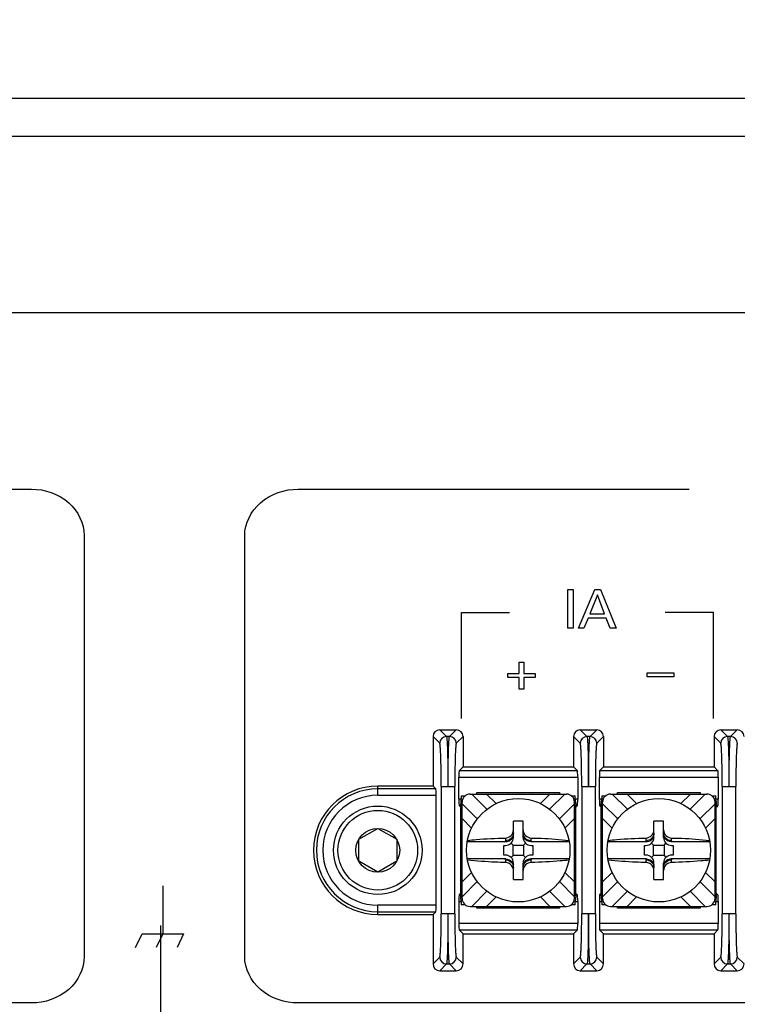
# Model space of a CAD drawing. Header units: inches. Extents: x 0 to 34, y 0 to 22.
# Tile 36 of 55: x 16.7 to 17.9, y 14.8 to 16.3. Entities that reach past the tile are written whole.
import ezdxf

# ---------------------------------------------------------------- set-up
doc = ezdxf.new("R2010")
doc.units = ezdxf.units.IN
doc.header["$LTSCALE"] = 1.87
doc.header["$MEASUREMENT"] = 0
doc.linetypes.add('CENTER', pattern=[0.6, 0.375, -0.075, 0.075, -0.075])
doc.layers.get('0').update_dxf_attribs({"linetype": 'CONTINUOUS'})
doc.layers.add('02___PRT_ALL_AXES', color=7, linetype='CONTINUOUS')
doc.layers.add('DIMENSIONS', color=7, linetype='CONTINUOUS')
doc.styles.get("Standard").update_dxf_attribs({"font": 'txt', "width": 0.8})
doc.dimstyles.new('DIMSTYLE_1', dxfattribs={"dimtxt": 0.125, "dimasz": 0.18, "dimexe": 0.125, "dimexo": 0.0625, "dimgap": 0.09, "dimtad": 0, "dimtih": 1, "dimtoh": 1, "dimlfac": 2, "dimzin": 4, "dimdsep": 46, "dimtxsty": 'STANDARD', "dimblk": '_FILLED', "dimblk1": '_FILLED', "dimblk2": '_FILLED', "dimcen": 0.09, "dimadec": 0, "dimazin": 0, "dimtfac": 1, "dimtofl": 0, "dimtmove": 0, "dimatfit": 3, "dimldrblk": '_FILLED', "dimfxl": 1, "dimtolj": 1, "dimtzin": 4, "dimarcsym": 0})

# ---------------------------------------------------------------- blocks, each defined once
blk = doc.blocks.new('*D0')
at = {"layer": 'DIMENSIONS', "color": 2, "linetype": 'CONTINUOUS'}
blk.add_line((14.1504, 15.0521), (12.1914, 15.0521), dxfattribs=at)
at = {"layer": 'DIMENSIONS', "color": 2, "linetype": 'CONTINUOUS', "insert": (12.1289, 15.1146), "char_height": 0.125, "width": 1.725, "attachment_point": 3, "line_spacing_factor": 0.9}
blk.add_mtext('3X 120.00{\\Ftxt.shx;\\W1.000000;\\H0.125000; }[4.724]', dxfattribs=at)
blk = doc.blocks.new('_FILLED')
at = {"color": 0, "linetype": 'BYBLOCK'}
blk.add_solid([(0, 0), (-1, 0.1736), (-1, -0.1736)], dxfattribs=at)
blk = doc.blocks.new('*D9')
at = {"layer": 'DIMENSIONS', "color": 2, "linetype": 'CONTINUOUS'}
blk.add_line((15.416, 14.9271), (15.416, 16.9109), dxfattribs=at)
at = {"layer": 'DIMENSIONS', "color": 2, "linetype": 'CONTINUOUS', "insert": (15.3535, 16.9734), "char_height": 0.125, "width": 1.425, "attachment_point": 1, "rotation": 90, "line_spacing_factor": 0.9}
blk.add_mtext('176.94{\\Ftxt.shx;\\W1.000000;\\H0.125000; }[6.966]', dxfattribs=at)

msp = doc.modelspace()

# ---------------------------------------------------------------- linework, layer by layer
at = {"color": 7, "linetype": 'CONTINUOUS'}
for p, q in [((13.3514, 16.2234), (21.8948, 16.2234)), ((13.5214, 16.1643), (21.7248, 16.1643)), ((21.4274, 15.8887), (13.8188, 15.8887)), ((17.3914, 15.2396), (17.4018, 15.2292)), ((17.3914, 15.2396), (17.4171, 15.2396)), ((17.4066, 15.2292), (17.4171, 15.2396)), ((17.6101, 15.2396), (17.6206, 15.2292)), ((17.6101, 15.2396), (17.6358, 15.2396)), ((17.6254, 15.2292), (17.6358, 15.2396)), ((17.8289, 15.2396), (17.8393, 15.2292)), ((17.8289, 15.2396), (17.8546, 15.2396)), ((17.8441, 15.2292), (17.8546, 15.2396)), ((17.3809, 15.2291), (17.3809, 15.1521)), ((17.3914, 15.2187), (17.3809, 15.2291)), ((17.4066, 15.2292), (17.4018, 15.2292)), ((17.4276, 15.2291), (17.4171, 15.2187)), ((17.4276, 15.2291), (17.4276, 15.1821)), ((17.5996, 15.2291), (17.5996, 15.1821)), ((17.6101, 15.2187), (17.5996, 15.2291)), ((17.6254, 15.2292), (17.6206, 15.2292)), ((17.6463, 15.2291), (17.6358, 15.2187)), ((17.6463, 15.2291), (17.6463, 15.1821)), ((17.8184, 15.2291), (17.8184, 15.1821)), ((17.8289, 15.2187), (17.8184, 15.2291)), ((17.8441, 15.2292), (17.8393, 15.2292)), ((17.4214, 15.176), (17.4276, 15.1821)), ((17.4276, 15.1821), (17.5996, 15.1821)), ((17.5996, 15.1821), (17.6058, 15.176)), ((17.6402, 15.176), (17.6463, 15.1821)), ((17.6463, 15.1821), (17.8184, 15.1821)), ((17.8184, 15.1821), (17.8245, 15.176)), ((17.4211, 15.1318), (17.4211, 15.166)), ((17.4211, 15.166), (17.6061, 15.166)), ((17.6058, 15.176), (17.4214, 15.176)), ((17.6061, 15.166), (17.6061, 15.1318)), ((17.6399, 15.1318), (17.6399, 15.166)), ((17.6399, 15.166), (17.8249, 15.166)), ((17.8245, 15.176), (17.6402, 15.176)), ((17.8249, 15.166), (17.8249, 15.1318)), ((17.2949, 15.1378), (17.2949, 15.1521)), ((17.3809, 15.1521), (17.2949, 15.1521)), ((17.3853, 15.1477), (17.2949, 15.1477)), ((17.3853, 15.1477), (17.3809, 15.1521)), ((17.3936, 15.1512), (17.3936, 14.953)), ((17.3936, 15.1512), (17.4146, 15.1512)), ((17.4148, 14.953), (17.4148, 15.1512)), ((17.6124, 15.1512), (17.6124, 14.953)), ((17.6124, 15.1512), (17.6334, 15.1512)), ((17.6336, 14.953), (17.6336, 15.1512)), ((17.8311, 15.1512), (17.8311, 14.953)), ((17.8311, 15.1512), (17.8521, 15.1512)), ((17.8523, 14.953), (17.8523, 15.1512)), ((17.2949, 15.1378), (17.3856, 15.1378)), ((17.3856, 14.9665), (17.3856, 15.1378)), ((17.4248, 15.1371), (17.4248, 15.1318)), ((17.4248, 15.1371), (17.4311, 15.1371)), ((17.4386, 15.1396), (17.5886, 15.1396)), ((17.4413, 15.1396), (17.4648, 15.1161)), ((17.4492, 15.1396), (17.4492, 15.1421)), ((17.4492, 15.1421), (17.578, 15.1421)), ((17.4643, 15.1396), (17.4791, 15.1249)), ((17.5481, 15.1249), (17.5629, 15.1396)), ((17.5859, 15.1396), (17.5624, 15.1161)), ((17.578, 15.1421), (17.578, 15.1396)), ((17.5961, 15.1371), (17.6024, 15.1371)), ((17.6024, 15.1318), (17.6024, 15.1371)), ((17.6435, 15.1371), (17.6435, 15.1318)), ((17.6435, 15.1371), (17.6498, 15.1371)), ((17.6573, 15.1396), (17.8074, 15.1396)), ((17.66, 15.1396), (17.6836, 15.1161)), ((17.6679, 15.1396), (17.6679, 15.1421)), ((17.6679, 15.1421), (17.7968, 15.1421)), ((17.6831, 15.1396), (17.6979, 15.1249)), ((17.7669, 15.1249), (17.7816, 15.1396)), ((17.8047, 15.1396), (17.7811, 15.1161)), ((17.7968, 15.1421), (17.7968, 15.1396)), ((17.8149, 15.1371), (17.8212, 15.1371)), ((17.8212, 15.1318), (17.8212, 15.1371)), ((17.4248, 15.1318), (17.4211, 15.1318)), ((17.424, 15.1193), (17.4214, 15.1218)), ((17.4214, 15.1218), (17.4243, 15.1218)), ((17.4242, 15.1231), (17.4245, 15.1263)), ((17.4242, 14.9811), (17.4242, 15.1231)), ((17.4245, 15.1263), (17.4247, 15.1284)), ((17.4261, 14.9771), (17.4261, 15.1271)), ((17.4261, 15.1245), (17.4496, 15.101)), ((17.6011, 15.1245), (17.5776, 15.101)), ((17.6011, 14.9771), (17.6011, 15.1271)), ((17.6061, 15.1318), (17.6024, 15.1318)), ((17.6024, 15.1318), (17.6028, 15.1253)), ((17.6028, 15.1253), (17.603, 15.1238)), ((17.6029, 15.1218), (17.6058, 15.1218)), ((17.603, 15.1238), (17.603, 15.1231)), ((17.603, 14.9811), (17.603, 15.1231)), ((17.6058, 15.1218), (17.6032, 15.1193)), ((17.6435, 15.1318), (17.6399, 15.1318)), ((17.6402, 15.1218), (17.6431, 15.1218)), ((17.6427, 15.1193), (17.6402, 15.1218)), ((17.6429, 15.1231), (17.6432, 15.1263)), ((17.6429, 14.9811), (17.6429, 15.1231)), ((17.6432, 15.1263), (17.6434, 15.1284)), ((17.6448, 14.9771), (17.6448, 15.1271)), ((17.6448, 15.1245), (17.6684, 15.101)), ((17.8199, 15.1245), (17.7964, 15.101)), ((17.8199, 14.9771), (17.8199, 15.1271)), ((17.8249, 15.1318), (17.8212, 15.1318)), ((17.8212, 15.1318), (17.8216, 15.1253)), ((17.8216, 15.1253), (17.8217, 15.1238)), ((17.8216, 15.1218), (17.8245, 15.1218)), ((17.8217, 15.1238), (17.8218, 15.1231)), ((17.8218, 14.9811), (17.8218, 15.1231)), ((17.8245, 15.1218), (17.822, 15.1193)), ((17.2653, 15.0692), (17.2949, 15.0862)), ((17.2949, 15.0862), (17.3244, 15.0692)), ((17.4409, 15.0866), (17.4261, 15.1014)), ((17.5061, 15.0721), (17.5061, 15.0975)), ((17.5211, 15.0721), (17.5211, 15.0975)), ((17.6011, 15.1014), (17.5863, 15.0866)), ((17.6596, 15.0866), (17.6448, 15.1014)), ((17.7249, 15.0721), (17.7249, 15.0975)), ((17.7399, 15.0721), (17.7399, 15.0975)), ((17.8199, 15.1014), (17.8051, 15.0866)), ((17.4936, 15.0712), (17.4936, 15.0669)), ((17.5336, 15.0669), (17.5336, 15.0712)), ((17.7124, 15.0712), (17.7124, 15.0669)), ((17.7524, 15.0669), (17.7524, 15.0712)), ((17.2653, 15.0351), (17.2653, 15.0692)), ((17.3244, 15.0692), (17.3244, 15.0351)), ((17.4342, 15.0656), (17.4942, 15.0656)), ((17.4911, 15.0446), (17.4911, 15.0596)), ((17.4911, 15.0596), (17.4936, 15.0596)), ((17.5055, 15.0603), (17.5024, 15.0633)), ((17.5055, 15.044), (17.5055, 15.0603)), ((17.5055, 15.0603), (17.5218, 15.0603)), ((17.5218, 15.0603), (17.5248, 15.0633)), ((17.5218, 15.0603), (17.5218, 15.044)), ((17.533, 15.0656), (17.593, 15.0656)), ((17.5336, 15.0596), (17.5361, 15.0596)), ((17.5361, 15.0596), (17.5361, 15.0446)), ((17.653, 15.0656), (17.713, 15.0656)), ((17.7099, 15.0446), (17.7099, 15.0596)), ((17.7099, 15.0596), (17.7124, 15.0596)), ((17.7242, 15.0603), (17.7212, 15.0633)), ((17.7242, 15.044), (17.7242, 15.0603)), ((17.7242, 15.0603), (17.7405, 15.0603)), ((17.7405, 15.0603), (17.7435, 15.0633)), ((17.7405, 15.0603), (17.7405, 15.044)), ((17.7517, 15.0656), (17.8117, 15.0656)), ((17.7524, 15.0596), (17.7548, 15.0596)), ((17.7548, 15.0596), (17.7548, 15.0446)), ((17.4936, 15.0446), (17.4911, 15.0446)), ((17.5055, 15.044), (17.5024, 15.041)), ((17.5218, 15.044), (17.5055, 15.044)), ((17.5218, 15.044), (17.5248, 15.041)), ((17.5361, 15.0446), (17.5336, 15.0446)), ((17.7124, 15.0446), (17.7099, 15.0446)), ((17.7242, 15.044), (17.7212, 15.041)), ((17.7405, 15.044), (17.7242, 15.044)), ((17.7405, 15.044), (17.7435, 15.041)), ((17.7548, 15.0446), (17.7524, 15.0446)), ((17.2949, 15.018), (17.2653, 15.0351)), ((17.3244, 15.0351), (17.2949, 15.018)), ((17.4942, 15.0386), (17.4342, 15.0386)), ((17.4936, 15.0373), (17.4936, 15.033)), ((17.5061, 15.0068), (17.5061, 15.0321)), ((17.5211, 15.0068), (17.5211, 15.0321)), ((17.593, 15.0386), (17.533, 15.0386)), ((17.5336, 15.033), (17.5336, 15.0373)), ((17.713, 15.0386), (17.653, 15.0386)), ((17.7124, 15.0373), (17.7124, 15.033)), ((17.7249, 15.0068), (17.7249, 15.0321)), ((17.7399, 15.0068), (17.7399, 15.0321)), ((17.8117, 15.0386), (17.7517, 15.0386)), ((17.7524, 15.033), (17.7524, 15.0373)), ((17.4261, 15.0028), (17.4409, 15.0176)), ((17.5863, 15.0176), (17.6011, 15.0028)), ((17.6448, 15.0028), (17.6596, 15.0176)), ((17.8051, 15.0176), (17.8199, 15.0028)), ((17.4496, 15.0033), (17.4261, 14.9798)), ((17.5776, 15.0033), (17.6011, 14.9798)), ((17.6684, 15.0033), (17.6448, 14.9798)), ((17.7964, 15.0033), (17.8199, 14.9798)), ((17.424, 14.985), (17.4214, 14.9825)), ((17.4243, 14.9825), (17.4214, 14.9825)), ((17.4242, 14.9805), (17.4242, 14.9811)), ((17.4244, 14.9789), (17.4242, 14.9805)), ((17.4248, 14.9725), (17.4244, 14.9789)), ((17.4648, 14.9882), (17.4413, 14.9646)), ((17.4791, 14.9794), (17.4643, 14.9646)), ((17.5629, 14.9646), (17.5481, 14.9794)), ((17.5624, 14.9882), (17.5859, 14.9646)), ((17.603, 14.9811), (17.6027, 14.978)), ((17.6058, 14.9825), (17.6029, 14.9825)), ((17.6032, 14.985), (17.6058, 14.9825)), ((17.6427, 14.985), (17.6402, 14.9825)), ((17.6431, 14.9825), (17.6402, 14.9825)), ((17.643, 14.9805), (17.6429, 14.9811)), ((17.6431, 14.9789), (17.643, 14.9805)), ((17.6435, 14.9725), (17.6431, 14.9789)), ((17.6836, 14.9882), (17.66, 14.9646)), ((17.6979, 14.9794), (17.6831, 14.9646)), ((17.7816, 14.9646), (17.7669, 14.9794)), ((17.7811, 14.9882), (17.8047, 14.9646)), ((17.8218, 14.9811), (17.8215, 14.978)), ((17.8245, 14.9825), (17.8216, 14.9825)), ((17.822, 14.985), (17.8245, 14.9825)), ((17.2949, 14.9521), (17.2949, 14.9665)), ((17.3856, 14.9665), (17.2949, 14.9665)), ((17.4211, 14.9725), (17.4211, 14.9382)), ((17.4211, 14.9725), (17.4248, 14.9725)), ((17.4248, 14.9725), (17.4248, 14.9671)), ((17.4311, 14.9671), (17.4248, 14.9671)), ((17.4386, 14.9646), (17.5886, 14.9646)), ((17.4492, 14.9621), (17.4492, 14.9646)), ((17.578, 14.9646), (17.578, 14.9621)), ((17.6024, 14.9671), (17.5961, 14.9671)), ((17.6024, 14.9671), (17.6024, 14.9725)), ((17.6024, 14.9725), (17.6061, 14.9725)), ((17.6027, 14.978), (17.6025, 14.9759)), ((17.6061, 14.9725), (17.6061, 14.9382)), ((17.6399, 14.9725), (17.6399, 14.9382)), ((17.6399, 14.9725), (17.6435, 14.9725)), ((17.6435, 14.9725), (17.6435, 14.9671)), ((17.6499, 14.9671), (17.6435, 14.9671)), ((17.6573, 14.9646), (17.8074, 14.9646)), ((17.6679, 14.9621), (17.6679, 14.9646)), ((17.7968, 14.9646), (17.7968, 14.9621)), ((17.8212, 14.9671), (17.8149, 14.9671)), ((17.8212, 14.9671), (17.8212, 14.9725)), ((17.8212, 14.9725), (17.8249, 14.9725)), ((17.8215, 14.978), (17.8213, 14.9759)), ((17.8249, 14.9725), (17.8249, 14.9382)), ((17.2949, 14.9565), (17.3853, 14.9565)), ((17.2949, 14.9521), (17.3809, 14.9521)), ((17.3809, 14.9521), (17.3853, 14.9565)), ((17.3809, 14.9521), (17.3809, 14.8751)), ((17.4146, 14.953), (17.3936, 14.953)), ((17.578, 14.9621), (17.4492, 14.9621)), ((17.6334, 14.953), (17.6124, 14.953)), ((17.7968, 14.9621), (17.6679, 14.9621)), ((17.8521, 14.953), (17.8311, 14.953)), ((17.6061, 14.9382), (17.4211, 14.9382)), ((17.8249, 14.9382), (17.6399, 14.9382)), ((17.4214, 14.9283), (17.4276, 14.9221)), ((17.4214, 14.9283), (17.6058, 14.9283)), ((17.4276, 14.8751), (17.4276, 14.9221)), ((17.4276, 14.9221), (17.5996, 14.9221)), ((17.6058, 14.9283), (17.5996, 14.9221)), ((17.5996, 14.9221), (17.5996, 14.8751)), ((17.6402, 14.9283), (17.6463, 14.9221)), ((17.6402, 14.9283), (17.8245, 14.9283)), ((17.6463, 14.8751), (17.6463, 14.9221)), ((17.6463, 14.9221), (17.8184, 14.9221)), ((17.8245, 14.9283), (17.8184, 14.9221)), ((17.8184, 14.9221), (17.8184, 14.8751)), ((17.3809, 14.8751), (17.3914, 14.8856)), ((17.4018, 14.8751), (17.3914, 14.8646)), ((17.4018, 14.8751), (17.4066, 14.8751)), ((17.4171, 14.8646), (17.4066, 14.8751)), ((17.4171, 14.8856), (17.4276, 14.8751)), ((17.5996, 14.8751), (17.6101, 14.8856)), ((17.6206, 14.8751), (17.6101, 14.8646)), ((17.6206, 14.8751), (17.6254, 14.8751)), ((17.6358, 14.8646), (17.6254, 14.8751)), ((17.6358, 14.8856), (17.6463, 14.8751)), ((17.8184, 14.8751), (17.8289, 14.8856)), ((17.8393, 14.8751), (17.8289, 14.8646)), ((17.8393, 14.8751), (17.8441, 14.8751)), ((17.8546, 14.8646), (17.8441, 14.8751)), ((17.8546, 14.8856), (17.8651, 14.8751)), ((17.3914, 14.8646), (17.4171, 14.8646)), ((17.6101, 14.8646), (17.6358, 14.8646)), ((17.8289, 14.8646), (17.8546, 14.8646))]:
    msp.add_line(p, q, dxfattribs=at)
at = {"color": 40, "linetype": 'CONTINUOUS'}
for p, q in [((15.658, 15.6144), (16.7558, 15.6144)), ((17.1711, 15.6144), (17.7798, 15.6144)), ((16.8378, 15.5422), (16.8378, 14.8866)), ((17.0877, 14.8866), (17.0877, 15.5422)), ((17.5908, 15.398), (17.5908, 15.4582)), ((17.5908, 15.4582), (17.5991, 15.4582)), ((17.5991, 15.4582), (17.5991, 15.398)), ((17.6074, 15.398), (17.6327, 15.4582)), ((17.6327, 15.4582), (17.6416, 15.4582)), ((17.6416, 15.4582), (17.6659, 15.398)), ((17.6368, 15.4499), (17.6251, 15.4204)), ((17.6478, 15.4204), (17.6368, 15.4499)), ((17.425, 15.2572), (17.425, 15.4222)), ((17.425, 15.4222), (17.5, 15.4222)), ((17.6224, 15.4137), (17.6159, 15.398)), ((17.6503, 15.4137), (17.6224, 15.4137)), ((17.6251, 15.4204), (17.6478, 15.4204)), ((17.6568, 15.398), (17.6503, 15.4137)), ((17.8173, 15.4222), (17.7423, 15.4222)), ((17.8173, 15.2572), (17.8173, 15.4222)), ((17.5991, 15.398), (17.5908, 15.398)), ((17.6159, 15.398), (17.6074, 15.398)), ((17.6659, 15.398), (17.6568, 15.398)), ((17.5152, 15.3273), (17.5152, 15.345)), ((17.5152, 15.345), (17.5222, 15.345)), ((17.5222, 15.345), (17.5222, 15.3273)), ((17.4974, 15.3209), (17.4974, 15.3273)), ((17.4974, 15.3273), (17.5152, 15.3273)), ((17.5152, 15.3209), (17.4974, 15.3209)), ((17.5152, 15.3031), (17.5152, 15.3209)), ((17.5222, 15.3273), (17.5399, 15.3273)), ((17.5222, 15.3209), (17.5222, 15.3031)), ((17.5399, 15.3209), (17.5222, 15.3209)), ((17.5399, 15.3273), (17.5399, 15.3209)), ((17.7142, 15.3224), (17.7142, 15.3284)), ((17.7142, 15.3284), (17.7558, 15.3284)), ((17.7558, 15.3224), (17.7142, 15.3224)), ((17.7558, 15.3284), (17.7558, 15.3224)), ((17.5222, 15.3031), (17.5152, 15.3031)), ((16.9604, 14.9965), (16.9604, 14.9222)), ((16.9178, 14.9006), (16.9281, 14.9222)), ((16.9281, 14.9222), (16.9927, 14.9222)), ((16.9604, 14.9222), (16.9501, 14.9006)), ((16.9927, 14.9222), (16.9824, 14.9006)), ((16.7558, 14.8144), (14.0898, 14.8144)), ((19.384, 14.8144), (17.1711, 14.8144))]:
    msp.add_line(p, q, dxfattribs=at)
at = {"color": 7, "linetype": 'CONTINUOUS'}
for centre, radius in [((17.5136, 15.0521), 0.0805), ((17.7324, 15.0521), 0.0805), ((17.2949, 15.0521), 0.0689), ((17.2949, 15.0521), 0.062), ((17.2949, 15.0521), 0.0341)]:
    msp.add_circle(centre, radius, dxfattribs=at)
for centre, radius, start, end in [((17.4019, 15.2187), 0.0105, 90.0842, 179.9158), ((17.4066, 15.2187), 0.0105, 0.0842, 89.9158), ((17.6206, 15.2187), 0.0105, 90.0842, 179.9158), ((17.6253, 15.2187), 0.0105, 0.0842, 89.9158), ((17.8394, 15.2187), 0.0105, 90.0842, 179.9158), ((17.8441, 15.2187), 0.0105, 0.0842, 89.9158), ((17.2949, 15.0521), 0.1, 90, 270), ((17.2949, 15.0521), 0.0956, 90, 270), ((17.2949, 15.0521), 0.0856, 90, 270), ((17.4386, 15.1271), 0.0125, 90, 180), ((17.5886, 15.1271), 0.0125, 0, 90), ((17.6573, 15.1271), 0.0125, 90, 180), ((17.8074, 15.1271), 0.0125, 0, 90), ((17.3782, 15.132), 0.0467, 355.5346, 358.3173), ((17.3846, 15.1318), 0.0402, 358.3299, 359.981), ((17.5969, 15.132), 0.0467, 355.5346, 358.3173), ((17.6033, 15.1318), 0.0402, 358.3299, 359.981), ((17.5136, 14.8848), 0.2128, 87.9805, 92.0195), ((17.7324, 14.8848), 0.2128, 87.9805, 92.0195), ((17.4936, 15.0721), 0.0125, 270, 360), ((17.5336, 15.0721), 0.0125, 180, 270), ((17.7124, 15.0721), 0.0125, 270, 360), ((17.7524, 15.0721), 0.0125, 180, 270), ((17.4936, 15.0321), 0.0125, 0, 90), ((17.5336, 15.0321), 0.0125, 90, 180), ((17.7124, 15.0321), 0.0125, 0, 90), ((17.7524, 15.0321), 0.0125, 90, 180), ((17.5136, 15.2195), 0.2128, 267.9804, 272.0196), ((17.7324, 15.2195), 0.2128, 267.9804, 272.0196), ((17.4386, 14.9771), 0.0125, 180, 270), ((17.5886, 14.9771), 0.0125, 270, 360), ((17.6491, 14.9723), 0.0467, 175.5345, 178.3173), ((17.6426, 14.9725), 0.0402, 178.3299, 179.981), ((17.6573, 14.9771), 0.0125, 180, 270), ((17.8074, 14.9771), 0.0125, 270, 360), ((17.8678, 14.9723), 0.0467, 175.5345, 178.3173), ((17.8614, 14.9725), 0.0402, 178.3299, 179.981), ((17.4019, 14.8856), 0.0105, 180.0842, 269.9158), ((17.4066, 14.8856), 0.0105, 270.0842, 359.9158), ((17.6206, 14.8856), 0.0105, 180.0842, 269.9158), ((17.6253, 14.8856), 0.0105, 270.0842, 359.9158), ((17.8394, 14.8856), 0.0105, 180.0842, 269.9158), ((17.8441, 14.8856), 0.0105, 270.0842, 359.9158)]:
    msp.add_arc(centre, radius, start, end, dxfattribs=at)
for centre, major_axis, ratio, start_param, end_param in [((17.3914, 15.2291), (0.00743, -0.00743), 0.998783, 2.356803, 3.926382), ((17.4171, 15.2291), (0.00743, 0.00743), 0.998783, -0.784789, 0.784789), ((17.6101, 15.2291), (0.00743, -0.00743), 0.998783, 2.356803, 3.926382), ((17.6358, 15.2291), (0.00743, 0.00743), 0.998783, -0.784789, 0.784789), ((17.8289, 15.2291), (0.00743, -0.00743), 0.998783, 2.356803, 3.926382), ((17.8546, 15.2291), (0.00743, 0.00743), 0.998783, -0.784789, 0.784789), ((17.4215, 15.166), (0, 0.01), 0.034921, 0.034907, 1.570796), ((17.6058, 15.166), (0, 0.01), 0.034921, -1.570796, -0.034907), ((17.6402, 15.166), (0, 0.01), 0.034921, 0.034907, 1.570796), ((17.8245, 15.166), (0, 0.01), 0.034921, -1.570796, -0.034907), ((17.3853, 15.1378), (0, 0.01), 0.034921, -1.570796, -0.034907), ((17.4215, 15.1318), (0, 0.01), 0.034921, -4.712389, -3.176499), ((17.6058, 15.1318), (0, 0.01), 0.034921, -3.106686, -1.570796), ((17.6402, 15.1318), (0, 0.01), 0.034921, -4.712389, -3.176499), ((17.8245, 15.1318), (0, 0.01), 0.034921, -3.106686, -1.570796), ((17.4215, 14.9725), (0, 0.01), 0.034921, 0.034907, 1.570796), ((17.6058, 14.9725), (0, 0.01), 0.034921, -1.570796, -0.034907), ((17.6402, 14.9725), (0, 0.01), 0.034921, 0.034907, 1.570796), ((17.8245, 14.9725), (0, 0.01), 0.034921, -1.570796, -0.034907), ((17.3853, 14.9665), (0, 0.01), 0.034921, -3.106686, -1.570796), ((17.4215, 14.9382), (0, 0.01), 0.034921, -4.712389, -3.176499), ((17.6058, 14.9382), (0, 0.01), 0.034921, -3.106686, -1.570796), ((17.6402, 14.9382), (0, 0.01), 0.034921, -4.712389, -3.176499), ((17.8245, 14.9382), (0, 0.01), 0.034921, -3.106686, -1.570796), ((17.3914, 14.8751), (0.00743, 0.00743), 0.998783, 2.356803, 3.926382), ((17.4171, 14.8751), (-0.00743, 0.00743), 0.998783, 2.356803, 3.926382), ((17.6101, 14.8751), (0.00743, 0.00743), 0.998783, 2.356803, 3.926382), ((17.6358, 14.8751), (-0.00743, 0.00743), 0.998783, 2.356803, 3.926382), ((17.8289, 14.8751), (0.00743, 0.00743), 0.998783, 2.356803, 3.926382), ((17.8546, 14.8751), (-0.00743, 0.00743), 0.998783, 2.356803, 3.926382)]:
    msp.add_ellipse(centre, major_axis=major_axis, ratio=ratio, start_param=start_param, end_param=end_param, dxfattribs=at)
at = {"color": 40, "linetype": 'CONTINUOUS'}
for points, knots in [([(16.7558, 15.6144), (16.7763, 15.6144), (16.8177, 15.6013), (16.8378, 15.561), (16.8378, 15.5422)], [0, 0, 0, 0, 0.522551, 1, 1, 1, 1]), ([(17.0877, 15.5422), (17.0877, 15.5611), (17.1085, 15.6015), (17.1502, 15.6144), (17.1711, 15.6144)], [0, 0, 0, 0, 0.474714, 1, 1, 1, 1]), ([(16.8378, 14.8866), (16.8378, 14.8678), (16.8177, 14.8276), (16.7763, 14.8144), (16.7558, 14.8144)], [0, 0, 0, 0, 0.477468, 1, 1, 1, 1]), ([(17.1711, 14.8144), (17.1502, 14.8144), (17.1085, 14.8273), (17.0877, 14.8677), (17.0877, 14.8866)], [0, 0, 0, 0, 0.525267, 1, 1, 1, 1])]:
    msp.add_open_spline(points, degree=3, knots=knots, dxfattribs=at)
at = {"color": 7, "linetype": 'CONTINUOUS'}
for points, knots in [([(17.4018, 15.2292), (17.402, 15.229), (17.4021, 15.2283), (17.4023, 15.227), (17.4025, 15.2249), (17.4028, 15.2209), (17.4032, 15.2143), (17.4035, 15.2047), (17.4038, 15.1932), (17.404, 15.1801), (17.4041, 15.1659), (17.4041, 15.1562), (17.4041, 15.1512)], [0, 0, 0, 0, 0.008455, 0.025755, 0.051939, 0.086811, 0.181298, 0.305811, 0.455665, 0.625464, 0.809247, 1, 1, 1, 1]), ([(17.4043, 15.1512), (17.4043, 15.1562), (17.4044, 15.1659), (17.4045, 15.1801), (17.4047, 15.1932), (17.405, 15.2047), (17.4053, 15.2143), (17.4056, 15.2209), (17.4059, 15.2249), (17.4061, 15.227), (17.4063, 15.2283), (17.4065, 15.229), (17.4066, 15.2292)], [0, 0, 0, 0, 0.190842, 0.374546, 0.544562, 0.694524, 0.818823, 0.91321, 0.948058, 0.974253, 0.991558, 1, 1, 1, 1]), ([(17.6206, 15.2292), (17.6207, 15.229), (17.6209, 15.2283), (17.6211, 15.227), (17.6213, 15.2249), (17.6216, 15.2209), (17.6219, 15.2143), (17.6222, 15.2047), (17.6225, 15.1932), (17.6227, 15.1801), (17.6228, 15.1659), (17.6229, 15.1562), (17.6229, 15.1512)], [0, 0, 0, 0, 0.008455, 0.025755, 0.051939, 0.086811, 0.181298, 0.305811, 0.455665, 0.625464, 0.809247, 1, 1, 1, 1]), ([(17.6231, 15.1512), (17.6231, 15.1562), (17.6231, 15.1659), (17.6232, 15.1801), (17.6234, 15.1932), (17.6237, 15.2047), (17.624, 15.2143), (17.6244, 15.2209), (17.6247, 15.2249), (17.6249, 15.227), (17.6251, 15.2283), (17.6252, 15.229), (17.6254, 15.2292)], [0, 0, 0, 0, 0.190842, 0.374546, 0.544562, 0.694524, 0.818823, 0.91321, 0.948058, 0.974253, 0.991558, 1, 1, 1, 1]), ([(17.8393, 15.2292), (17.8395, 15.229), (17.8396, 15.2283), (17.8398, 15.227), (17.84, 15.2249), (17.8403, 15.2209), (17.8407, 15.2143), (17.841, 15.2047), (17.8413, 15.1932), (17.8415, 15.1801), (17.8416, 15.1659), (17.8416, 15.1562), (17.8416, 15.1512)], [0, 0, 0, 0, 0.008455, 0.025755, 0.051939, 0.086811, 0.181298, 0.305811, 0.455665, 0.625464, 0.809247, 1, 1, 1, 1]), ([(17.8418, 15.1512), (17.8418, 15.1562), (17.8419, 15.1659), (17.842, 15.1801), (17.8422, 15.1932), (17.8425, 15.2047), (17.8428, 15.2143), (17.8431, 15.2209), (17.8434, 15.2249), (17.8436, 15.227), (17.8438, 15.2283), (17.844, 15.229), (17.8441, 15.2292)], [0, 0, 0, 0, 0.190842, 0.374546, 0.544562, 0.694524, 0.818823, 0.91321, 0.948058, 0.974253, 0.991558, 1, 1, 1, 1]), ([(17.3936, 15.1512), (17.3936, 15.1555), (17.3936, 15.1639), (17.3935, 15.1762), (17.3933, 15.1875), (17.393, 15.1975), (17.3927, 15.2058), (17.3924, 15.2116), (17.3921, 15.215), (17.3919, 15.2168), (17.3916, 15.2179), (17.3915, 15.2185), (17.3914, 15.2187)], [0, 0, 0, 0, 0.190698, 0.374424, 0.544169, 0.693977, 0.81846, 0.91294, 0.947824, 0.974037, 0.991397, 1, 1, 1, 1]), ([(17.4171, 15.2187), (17.417, 15.2185), (17.4168, 15.2179), (17.4166, 15.2168), (17.4164, 15.215), (17.4161, 15.2116), (17.4158, 15.2058), (17.4154, 15.1976), (17.4152, 15.1876), (17.415, 15.1762), (17.4149, 15.1639), (17.4148, 15.1555), (17.4148, 15.1512)], [0, 0, 0, 0, 0.008589, 0.025952, 0.052175, 0.087034, 0.181414, 0.305683, 0.455601, 0.625565, 0.809213, 1, 1, 1, 1]), ([(17.6124, 15.1512), (17.6124, 15.1555), (17.6124, 15.1639), (17.6122, 15.1762), (17.612, 15.1875), (17.6118, 15.1975), (17.6114, 15.2058), (17.6111, 15.2116), (17.6108, 15.215), (17.6106, 15.2168), (17.6104, 15.2179), (17.6102, 15.2185), (17.6101, 15.2187)], [0, 0, 0, 0, 0.190698, 0.374424, 0.544169, 0.693977, 0.81846, 0.91294, 0.947824, 0.974037, 0.991397, 1, 1, 1, 1]), ([(17.6358, 15.2187), (17.6357, 15.2185), (17.6356, 15.2179), (17.6353, 15.2168), (17.6352, 15.215), (17.6348, 15.2116), (17.6345, 15.2058), (17.6342, 15.1976), (17.6339, 15.1876), (17.6337, 15.1762), (17.6336, 15.1639), (17.6336, 15.1555), (17.6336, 15.1512)], [0, 0, 0, 0, 0.008589, 0.025952, 0.052175, 0.087034, 0.181414, 0.305683, 0.455601, 0.625565, 0.809213, 1, 1, 1, 1]), ([(17.8311, 15.1512), (17.8311, 15.1555), (17.8311, 15.1639), (17.831, 15.1762), (17.8308, 15.1875), (17.8305, 15.1975), (17.8302, 15.2058), (17.8299, 15.2116), (17.8296, 15.215), (17.8294, 15.2168), (17.8291, 15.2179), (17.829, 15.2185), (17.8289, 15.2187)], [0, 0, 0, 0, 0.190698, 0.374424, 0.544169, 0.693977, 0.81846, 0.91294, 0.947824, 0.974037, 0.991397, 1, 1, 1, 1]), ([(17.8546, 15.2187), (17.8545, 15.2185), (17.8543, 15.2179), (17.8541, 15.2168), (17.8539, 15.215), (17.8536, 15.2116), (17.8533, 15.2058), (17.8529, 15.1976), (17.8527, 15.1876), (17.8525, 15.1762), (17.8524, 15.1639), (17.8523, 15.1555), (17.8523, 15.1512)], [0, 0, 0, 0, 0.008589, 0.025952, 0.052175, 0.087034, 0.181414, 0.305683, 0.455601, 0.625565, 0.809213, 1, 1, 1, 1]), ([(17.4346, 15.0675), (17.4391, 15.068), (17.4587, 15.0699), (17.4784, 15.0709), (17.4936, 15.0712)], [0, 0, 0, 0, 0.230295, 1, 1, 1, 1]), ([(17.4936, 15.0712), (17.4968, 15.0713), (17.5033, 15.074), (17.5061, 15.0806), (17.5061, 15.0837)], [0, 0, 0, 0, 0.503153, 1, 1, 1, 1]), ([(17.5061, 15.0793), (17.5061, 15.0761), (17.5034, 15.0695), (17.4968, 15.0669), (17.4936, 15.0669)], [0, 0, 0, 0, 0.497823, 1, 1, 1, 1]), ([(17.4942, 15.0656), (17.4968, 15.0656), (17.5022, 15.0674), (17.5054, 15.0721), (17.5061, 15.0746)], [0, 0, 0, 0, 0.500117, 1, 1, 1, 1]), ([(17.5211, 15.0837), (17.5211, 15.0806), (17.5239, 15.074), (17.5304, 15.0713), (17.5336, 15.0712)], [0, 0, 0, 0, 0.496847, 1, 1, 1, 1]), ([(17.5336, 15.0669), (17.5304, 15.0669), (17.5238, 15.0695), (17.5211, 15.0761), (17.5211, 15.0793)], [0, 0, 0, 0, 0.502177, 1, 1, 1, 1]), ([(17.533, 15.0656), (17.5304, 15.0656), (17.525, 15.0674), (17.5218, 15.0721), (17.5211, 15.0746)], [0, 0, 0, 0, 0.500116, 1, 1, 1, 1]), ([(17.5336, 15.0712), (17.5389, 15.0711), (17.5586, 15.0705), (17.5783, 15.0691), (17.5926, 15.0675)], [0, 0, 0, 0, 0.266249, 1, 1, 1, 1]), ([(17.6533, 15.0675), (17.6578, 15.068), (17.6775, 15.0699), (17.6972, 15.0709), (17.7124, 15.0712)], [0, 0, 0, 0, 0.230295, 1, 1, 1, 1]), ([(17.7124, 15.0712), (17.7155, 15.0713), (17.7221, 15.074), (17.7249, 15.0806), (17.7249, 15.0837)], [0, 0, 0, 0, 0.503153, 1, 1, 1, 1]), ([(17.7249, 15.0793), (17.7249, 15.0761), (17.7221, 15.0695), (17.7155, 15.0669), (17.7124, 15.0669)], [0, 0, 0, 0, 0.497823, 1, 1, 1, 1]), ([(17.713, 15.0656), (17.7156, 15.0656), (17.721, 15.0674), (17.7241, 15.0721), (17.7249, 15.0746)], [0, 0, 0, 0, 0.500117, 1, 1, 1, 1]), ([(17.7399, 15.0837), (17.7399, 15.0806), (17.7426, 15.074), (17.7492, 15.0713), (17.7524, 15.0712)], [0, 0, 0, 0, 0.496847, 1, 1, 1, 1]), ([(17.7524, 15.0669), (17.7492, 15.0669), (17.7426, 15.0695), (17.7399, 15.0761), (17.7399, 15.0793)], [0, 0, 0, 0, 0.502177, 1, 1, 1, 1]), ([(17.7517, 15.0656), (17.7491, 15.0656), (17.7437, 15.0674), (17.7406, 15.0721), (17.7399, 15.0746)], [0, 0, 0, 0, 0.500116, 1, 1, 1, 1]), ([(17.7524, 15.0712), (17.7576, 15.0711), (17.7773, 15.0705), (17.797, 15.0691), (17.8114, 15.0675)], [0, 0, 0, 0, 0.266249, 1, 1, 1, 1]), ([(17.4942, 15.0656), (17.4941, 15.0657), (17.4938, 15.0661), (17.4936, 15.0666), (17.4936, 15.0669)], [0, 0, 0, 0, 0.290754, 1, 1, 1, 1]), ([(17.5336, 15.0669), (17.5336, 15.0666), (17.5334, 15.0661), (17.5331, 15.0657), (17.533, 15.0656)], [0, 0, 0, 0, 0.708851, 1, 1, 1, 1]), ([(17.713, 15.0656), (17.7129, 15.0657), (17.7126, 15.0661), (17.7124, 15.0666), (17.7124, 15.0669)], [0, 0, 0, 0, 0.290754, 1, 1, 1, 1]), ([(17.7524, 15.0669), (17.7524, 15.0666), (17.7522, 15.0661), (17.7518, 15.0657), (17.7517, 15.0656)], [0, 0, 0, 0, 0.708851, 1, 1, 1, 1]), ([(17.4936, 15.033), (17.4884, 15.0331), (17.4686, 15.0338), (17.449, 15.0352), (17.4346, 15.0368)], [0, 0, 0, 0, 0.266249, 1, 1, 1, 1]), ([(17.4936, 15.0373), (17.4936, 15.0377), (17.4938, 15.0382), (17.4941, 15.0385), (17.4942, 15.0386)], [0, 0, 0, 0, 0.709246, 1, 1, 1, 1]), ([(17.4936, 15.0373), (17.4968, 15.0373), (17.5034, 15.0347), (17.5061, 15.0282), (17.5061, 15.025)], [0, 0, 0, 0, 0.502177, 1, 1, 1, 1]), ([(17.5043, 15.0269), (17.5031, 15.0287), (17.5, 15.0318), (17.4957, 15.033), (17.4936, 15.033)], [0, 0, 0, 0, 0.500378, 1, 1, 1, 1]), ([(17.4942, 15.0386), (17.4968, 15.0386), (17.5022, 15.0369), (17.5054, 15.0322), (17.5061, 15.0297)], [0, 0, 0, 0, 0.500118, 1, 1, 1, 1]), ([(17.533, 15.0386), (17.5304, 15.0386), (17.525, 15.0369), (17.5218, 15.0322), (17.5211, 15.0297)], [0, 0, 0, 0, 0.500115, 1, 1, 1, 1]), ([(17.5211, 15.025), (17.5211, 15.0282), (17.5238, 15.0347), (17.5304, 15.0373), (17.5336, 15.0373)], [0, 0, 0, 0, 0.497823, 1, 1, 1, 1]), ([(17.5336, 15.033), (17.5304, 15.0329), (17.5239, 15.0302), (17.5211, 15.0237), (17.5211, 15.0205)], [0, 0, 0, 0, 0.503157, 1, 1, 1, 1]), ([(17.533, 15.0386), (17.5331, 15.0385), (17.5334, 15.0382), (17.5336, 15.0377), (17.5336, 15.0373)], [0, 0, 0, 0, 0.291149, 1, 1, 1, 1]), ([(17.5926, 15.0368), (17.5881, 15.0363), (17.5685, 15.0343), (17.5488, 15.0334), (17.5336, 15.033)], [0, 0, 0, 0, 0.230295, 1, 1, 1, 1]), ([(17.7124, 15.033), (17.7071, 15.0331), (17.6874, 15.0338), (17.6677, 15.0352), (17.6533, 15.0368)], [0, 0, 0, 0, 0.266249, 1, 1, 1, 1]), ([(17.7124, 15.0373), (17.7124, 15.0377), (17.7126, 15.0382), (17.7129, 15.0385), (17.713, 15.0386)], [0, 0, 0, 0, 0.709246, 1, 1, 1, 1]), ([(17.7124, 15.0373), (17.7155, 15.0373), (17.7221, 15.0347), (17.7249, 15.0282), (17.7249, 15.025)], [0, 0, 0, 0, 0.502177, 1, 1, 1, 1]), ([(17.723, 15.0269), (17.7219, 15.0287), (17.7187, 15.0318), (17.7145, 15.033), (17.7124, 15.033)], [0, 0, 0, 0, 0.500378, 1, 1, 1, 1]), ([(17.713, 15.0386), (17.7156, 15.0386), (17.721, 15.0369), (17.7241, 15.0322), (17.7249, 15.0297)], [0, 0, 0, 0, 0.500118, 1, 1, 1, 1]), ([(17.7517, 15.0386), (17.7491, 15.0386), (17.7437, 15.0369), (17.7406, 15.0322), (17.7399, 15.0297)], [0, 0, 0, 0, 0.500115, 1, 1, 1, 1]), ([(17.7399, 15.025), (17.7399, 15.0282), (17.7426, 15.0347), (17.7492, 15.0373), (17.7524, 15.0373)], [0, 0, 0, 0, 0.497823, 1, 1, 1, 1]), ([(17.7524, 15.033), (17.7492, 15.0329), (17.7426, 15.0302), (17.7399, 15.0237), (17.7399, 15.0205)], [0, 0, 0, 0, 0.503157, 1, 1, 1, 1]), ([(17.7517, 15.0386), (17.7518, 15.0385), (17.7522, 15.0382), (17.7524, 15.0377), (17.7524, 15.0373)], [0, 0, 0, 0, 0.291149, 1, 1, 1, 1]), ([(17.8114, 15.0368), (17.8069, 15.0363), (17.7872, 15.0343), (17.7675, 15.0334), (17.7524, 15.033)], [0, 0, 0, 0, 0.230295, 1, 1, 1, 1]), ([(17.3914, 14.8856), (17.3915, 14.8857), (17.3916, 14.8863), (17.3919, 14.8874), (17.3921, 14.8892), (17.3924, 14.8927), (17.3927, 14.8984), (17.393, 14.9067), (17.3933, 14.9167), (17.3935, 14.928), (17.3936, 14.9403), (17.3936, 14.9487), (17.3936, 14.953)], [0, 0, 0, 0, 0.008589, 0.025952, 0.052175, 0.087034, 0.181415, 0.305683, 0.455601, 0.625565, 0.809213, 1, 1, 1, 1]), ([(17.4041, 14.953), (17.4041, 14.9481), (17.4041, 14.9383), (17.404, 14.9242), (17.4038, 14.9111), (17.4035, 14.8995), (17.4032, 14.8899), (17.4028, 14.8833), (17.4025, 14.8793), (17.4023, 14.8773), (17.4021, 14.876), (17.402, 14.8753), (17.4018, 14.8751)], [0, 0, 0, 0, 0.190842, 0.374546, 0.544562, 0.694524, 0.818823, 0.91321, 0.948058, 0.974253, 0.991558, 1, 1, 1, 1]), ([(17.4066, 14.8751), (17.4065, 14.8753), (17.4063, 14.876), (17.4061, 14.8773), (17.4059, 14.8793), (17.4056, 14.8833), (17.4053, 14.8899), (17.405, 14.8995), (17.4047, 14.9111), (17.4045, 14.9242), (17.4044, 14.9383), (17.4043, 14.9481), (17.4043, 14.953)], [0, 0, 0, 0, 0.008455, 0.025755, 0.051939, 0.086811, 0.181298, 0.305811, 0.455665, 0.625464, 0.809247, 1, 1, 1, 1]), ([(17.4148, 14.953), (17.4148, 14.9487), (17.4149, 14.9403), (17.415, 14.928), (17.4152, 14.9167), (17.4154, 14.9067), (17.4158, 14.8984), (17.4161, 14.8927), (17.4164, 14.8892), (17.4166, 14.8874), (17.4168, 14.8863), (17.417, 14.8857), (17.4171, 14.8856)], [0, 0, 0, 0, 0.190698, 0.374424, 0.544169, 0.693977, 0.81846, 0.91294, 0.947824, 0.974037, 0.991397, 1, 1, 1, 1]), ([(17.6101, 14.8856), (17.6102, 14.8857), (17.6104, 14.8863), (17.6106, 14.8874), (17.6108, 14.8892), (17.6111, 14.8927), (17.6114, 14.8984), (17.6118, 14.9067), (17.612, 14.9167), (17.6122, 14.928), (17.6124, 14.9403), (17.6124, 14.9487), (17.6124, 14.953)], [0, 0, 0, 0, 0.008589, 0.025952, 0.052175, 0.087034, 0.181415, 0.305683, 0.455601, 0.625565, 0.809213, 1, 1, 1, 1]), ([(17.6229, 14.953), (17.6229, 14.9481), (17.6228, 14.9383), (17.6227, 14.9242), (17.6225, 14.9111), (17.6222, 14.8995), (17.6219, 14.8899), (17.6216, 14.8833), (17.6213, 14.8793), (17.6211, 14.8773), (17.6209, 14.876), (17.6207, 14.8753), (17.6206, 14.8751)], [0, 0, 0, 0, 0.190842, 0.374546, 0.544562, 0.694524, 0.818823, 0.91321, 0.948058, 0.974253, 0.991558, 1, 1, 1, 1]), ([(17.6254, 14.8751), (17.6252, 14.8753), (17.6251, 14.876), (17.6249, 14.8773), (17.6247, 14.8793), (17.6244, 14.8833), (17.624, 14.8899), (17.6237, 14.8995), (17.6234, 14.9111), (17.6232, 14.9242), (17.6231, 14.9383), (17.6231, 14.9481), (17.6231, 14.953)], [0, 0, 0, 0, 0.008455, 0.025755, 0.051939, 0.086811, 0.181298, 0.305811, 0.455665, 0.625464, 0.809247, 1, 1, 1, 1]), ([(17.6336, 14.953), (17.6336, 14.9487), (17.6336, 14.9403), (17.6337, 14.928), (17.6339, 14.9167), (17.6342, 14.9067), (17.6345, 14.8984), (17.6348, 14.8927), (17.6352, 14.8892), (17.6353, 14.8874), (17.6356, 14.8863), (17.6357, 14.8857), (17.6358, 14.8856)], [0, 0, 0, 0, 0.190698, 0.374424, 0.544169, 0.693977, 0.81846, 0.91294, 0.947824, 0.974037, 0.991397, 1, 1, 1, 1]), ([(17.8289, 14.8856), (17.829, 14.8857), (17.8291, 14.8863), (17.8294, 14.8874), (17.8296, 14.8892), (17.8299, 14.8927), (17.8302, 14.8984), (17.8305, 14.9067), (17.8308, 14.9167), (17.831, 14.928), (17.8311, 14.9403), (17.8311, 14.9487), (17.8311, 14.953)], [0, 0, 0, 0, 0.008589, 0.025952, 0.052175, 0.087034, 0.181415, 0.305683, 0.455601, 0.625565, 0.809213, 1, 1, 1, 1]), ([(17.8416, 14.953), (17.8416, 14.9481), (17.8416, 14.9383), (17.8415, 14.9242), (17.8413, 14.9111), (17.841, 14.8995), (17.8407, 14.8899), (17.8403, 14.8833), (17.84, 14.8793), (17.8398, 14.8773), (17.8396, 14.876), (17.8395, 14.8753), (17.8393, 14.8751)], [0, 0, 0, 0, 0.190842, 0.374546, 0.544562, 0.694524, 0.818823, 0.91321, 0.948058, 0.974253, 0.991558, 1, 1, 1, 1]), ([(17.8441, 14.8751), (17.844, 14.8753), (17.8438, 14.876), (17.8436, 14.8773), (17.8434, 14.8793), (17.8431, 14.8833), (17.8428, 14.8899), (17.8425, 14.8995), (17.8422, 14.9111), (17.842, 14.9242), (17.8419, 14.9383), (17.8418, 14.9481), (17.8418, 14.953)], [0, 0, 0, 0, 0.008455, 0.025755, 0.051939, 0.086811, 0.181298, 0.305811, 0.455665, 0.625464, 0.809247, 1, 1, 1, 1]), ([(17.8523, 14.953), (17.8523, 14.9487), (17.8524, 14.9403), (17.8525, 14.928), (17.8527, 14.9167), (17.8529, 14.9067), (17.8533, 14.8984), (17.8536, 14.8927), (17.8539, 14.8892), (17.8541, 14.8874), (17.8543, 14.8863), (17.8545, 14.8857), (17.8546, 14.8856)], [0, 0, 0, 0, 0.190698, 0.374424, 0.544169, 0.693977, 0.81846, 0.91294, 0.947824, 0.974037, 0.991397, 1, 1, 1, 1])]:
    msp.add_open_spline(points, degree=3, knots=knots, dxfattribs=at)
for points in [[(17.5061, 15.0205), (17.5061, 15.0228), (17.5054, 15.0251), (17.5043, 15.0269)], [(17.7249, 15.0205), (17.7249, 15.0228), (17.7242, 15.0251), (17.723, 15.0269)]]:
    msp.add_open_spline(points, degree=3, dxfattribs=at)
at = {"layer": '02___PRT_ALL_AXES', "color": 7, "linetype": 'CENTER'}
msp.add_line((16.957, 14.7569), (16.957, 14.9351), dxfattribs=at)

# ---------------------------------------------------------------- dimensions: what is measured, and where the dimension line sits
at = {"layer": 'DIMENSIONS', "color": 2, "linetype": 'CONTINUOUS'}
dim = msp.add_ordinate_dim(feature_location=(15.416, 14.9271), offset=(0, 1.9838), dtype=1, origin=(18.8992, 14.8646), dimstyle='DIMSTYLE_1', override={"dimtad": 1, "dimtih": 0, "dimtoh": 0}, dxfattribs=at)
dim.commit()
dim.dimension.update_dxf_attribs({"geometry": '*D9', "text_midpoint": (15.416, 17.6859)})
dim = msp.add_ordinate_dim(feature_location=(14.1504, 15.0521), offset=(-1.959, 0), dtype=0, origin=(18.6777, 12.6899), text='3X <>', dimstyle='DIMSTYLE_1', override={"dimtad": 1, "dimtih": 0, "dimtoh": 0}, dxfattribs=at)
dim.commit()
dim.dimension.update_dxf_attribs({"geometry": '*D0', "text_midpoint": (11.2664, 15.0521)})

doc.saveas('drawing.dxf')
